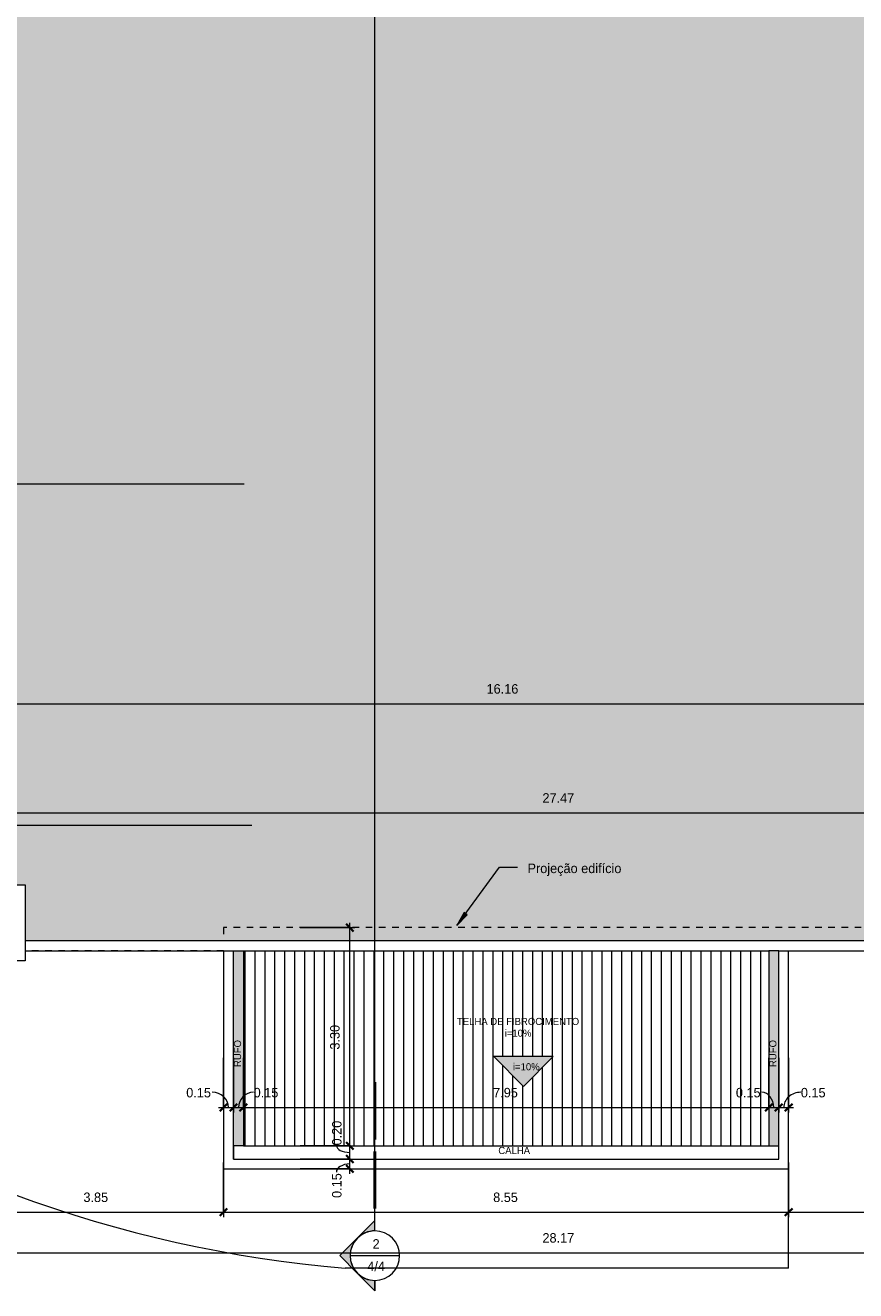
# Model space of a CAD drawing. Header units: metres. Extents: x -32 to 90, y -28 to 32.
# Tile 2 of 148: x -22 to -10, y -26 to -7. Entities that reach past the tile are written whole.
import ezdxf

# ---------------------------------------------------------------- set-up
doc = ezdxf.new("R2010")
doc.units = ezdxf.units.M
doc.linetypes.add('Projeção', pattern=[0.003969, 0.002381, -0.001587])
for name, color, linetype, lineweight in [('A-ANNO-DIMS', 4, 'Continuous', 9), ('A-ANNO-DIMS-75', 211, 'Continuous', 9), ('A-DETL', 90, 'Continuous', 18), ('A-DETL-GENF', 92, 'Continuous', 18), ('A-FLOR', 192, 'Continuous', 18), ('A-FLOR-OVHD', 1, 'Projeção', 18), ('A-WALL', 113, 'Continuous', 18), ('G-ANNO-SYMB', 111, 'Continuous', 9), ('G-ANNO-TEXT', 231, 'Continuous', 9)]:
    doc.layers.add(name, color=color, linetype=linetype, lineweight=lineweight)
doc.styles.add('Century Gothic', font='GOTHIC.TTF', dxfattribs={"height": 0.143711})
doc.styles.add('Century Gothic_2', font='GOTHIC.TTF', dxfattribs={"height": 0.107783})
doc.dimstyles.new('Diagonal_-_2MM_Century_Gothic_-_M_3', dxfattribs={"dimscale": 0.3048, "dimtxt": 0.15, "dimasz": 0.369094, "dimexe": 0.246063, "dimexo": 0.0625, "dimgap": 0.369094, "dimtad": 1, "dimrnd": 0.01, "dimzin": 0, "dimdsep": 46, "dimtxsty": 'Century Gothic', "dimblk1": 'OBLIQUE', "dimblk2": 'OBLIQUE', "dimsah": 1, "dimcen": 0.09, "dimdle": 0.246063, "dimazin": 0, "dimtfac": 1, "dimtdec": 4, "dimtix": 1, "dimtmove": 1, "dimatfit": 3, "dimfxl": 2.46063, "dimfxlon": 1, "dimtvp": 1, "dimtolj": 1, "dimtzin": 0, "dimarcsym": 2})
doc.dimstyles.new('Diagonal_-_2MM_Century_Gothic_-_M_3_1', dxfattribs={"dimscale": 0.3048, "dimtxt": 0.15, "dimasz": 0.369094, "dimexe": 0.246063, "dimexo": 0.0625, "dimgap": 0.369094, "dimtad": 1, "dimrnd": 0.01, "dimzin": 0, "dimdsep": 46, "dimtxsty": 'Century Gothic', "dimblk1": 'OBLIQUE', "dimblk2": 'OBLIQUE', "dimsah": 1, "dimcen": 0.09, "dimdle": 0.246063, "dimazin": 0, "dimtfac": 1, "dimtdec": 4, "dimtix": 1, "dimtmove": 0, "dimatfit": 3, "dimfxl": 2.46063, "dimfxlon": 1, "dimtvp": 1, "dimtolj": 1, "dimtzin": 0, "dimarcsym": 2})

# ---------------------------------------------------------------- blocks, each defined once
blk = doc.blocks.new('Corte - M_Extremidade superior do corte - Preenchido-1049-3- PLANTA DE COBERTURA')
at = {"layer": 'G-ANNO-SYMB'}
h = blk.add_hatch(color=256, dxfattribs=at)
edge = h.paths.add_edge_path(flags=0)
edge.add_line((-0.00954, 0.00354), (-0.006, 0.00707))
edge.add_line((-0.006, 0.00707), (-0.00246, 0.00354))
edge.add_arc((-0.006, 0), 0.005, 45, 135)
h = blk.add_hatch(color=256, dxfattribs=at)
edge = h.paths.add_edge_path(flags=0)
edge.add_arc((-0.006, 0), 0.005, 135, 180)
edge.add_line((-0.011, 0), (-0.01307, 0))
edge.add_line((-0.01307, 0), (-0.00954, 0.00354))
h = blk.add_hatch(color=256, dxfattribs=at)
edge = h.paths.add_edge_path(flags=0)
edge.add_line((-0.00246, 0.00354), (0.00107, 0))
edge.add_line((0.00107, 0), (-0.001, 0))
edge.add_arc((-0.006, 0), 0.005, 0, 45)
for p, q in [((-0.006, 0.00707), (-0.00954, 0.00354)), ((-0.00246, 0.00354), (-0.006, 0.00707)), ((-0.00954, 0.00354), (-0.01307, 0)), ((0.00107, 0), (-0.00246, 0.00354)), ((-0.01307, 0), (-0.011, 0)), ((-0.001, 0), (0.00107, 0)), ((-0.011, 0), (-0.01307, 0)), ((-0.001, 0), (0.00107, 0))]:
    blk.add_line(p, q, dxfattribs=at)
at = {"layer": 'G-ANNO-SYMB', "lineweight": 50}
for p, q in [((0.00351, 0), (0.01502, 0)), ((0.01746, 0), (0.02898, 0))]:
    blk.add_line(p, q, dxfattribs=at)
at = {"layer": 'G-ANNO-SYMB'}
for start, end in [(360, 180), (135, 180), (45, 135), (0, 45), (180, 360)]:
    blk.add_arc((-0.006, 0), 0.005, start, end, dxfattribs=at)
blk = doc.blocks.new('DIMBLOCK19-3- PLANTA DE COBERTURA')
at = {"layer": 'A-ANNO-DIMS-75', "transparency": 16777216}
for p, q in [((-23.227, -16.678), (-23.227, -17.503)), ((-23.227, -17.428), (-23.227, -16.678)), ((-7.067, -16.678), (-7.067, -17.503)), ((-7.067, -17.428), (-7.067, -16.678)), ((-23.227, -17.428), (-7.067, -17.428))]:
    blk.add_line(p, q, dxfattribs=at)
at = {"layer": 'A-ANNO-DIMS-75', "lineweight": 35, "transparency": 16777216}
for p, q in [((-23.227, -17.428), (-23.171, -17.372)), ((-7.067, -17.428), (-7.011, -17.372)), ((-23.227, -17.428), (-23.284, -17.484)), ((-7.067, -17.428), (-7.124, -17.484))]:
    blk.add_line(p, q, dxfattribs=at)
at = {"layer": 'A-ANNO-DIMS-75', "color": 0, "transparency": 16777216, "insert": (-15.398, -17.131), "char_height": 0.1437, "width": 0.60286, "attachment_point": 1, "line_spacing_factor": 0.984117, "style": 'Century Gothic'}
blk.add_mtext('16.16', dxfattribs=at)
blk = doc.blocks.new('_Oblique')
at = {"color": 0, "linetype": 'ByBlock', "lineweight": -2}
blk.add_line((-0.5, -0.5), (0.5, 0.5), dxfattribs=at)
blk = doc.blocks.new('DIMBLOCK39-3- PLANTA DE COBERTURA')
at = {"layer": 'A-ANNO-DIMS-75', "transparency": 16777216}
for p, q in [((-28.034, -18.328), (-28.034, -19.153)), ((-28.034, -19.078), (-28.034, -18.328)), ((-0.567, -18.328), (-0.567, -19.153)), ((-0.567, -19.078), (-0.567, -18.328)), ((-28.034, -19.078), (-0.567, -19.078))]:
    blk.add_line(p, q, dxfattribs=at)
at = {"layer": 'A-ANNO-DIMS-75', "lineweight": 35, "transparency": 16777216}
for p, q in [((-28.034, -19.078), (-28.09, -19.134)), ((-28.034, -19.078), (-27.978, -19.021)), ((-0.567, -19.078), (-0.624, -19.134)), ((-0.567, -19.078), (-0.511, -19.021))]:
    blk.add_line(p, q, dxfattribs=at)
at = {"layer": 'A-ANNO-DIMS-75', "color": 0, "transparency": 16777216, "insert": (-14.552, -18.781), "char_height": 0.1437, "width": 0.60286, "attachment_point": 1, "line_spacing_factor": 0.984117, "style": 'Century Gothic'}
blk.add_mtext('27.47', dxfattribs=at)
blk = doc.blocks.new('DIMBLOCK41-3- PLANTA DE COBERTURA')
at = {"layer": 'A-ANNO-DIMS-75', "transparency": 16777216}
for p, q in [((-19.377, -22.786), (-19.377, -23.611)), ((-19.377, -23.536), (-19.377, -22.786)), ((-19.227, -22.786), (-19.227, -23.611)), ((-19.227, -23.536), (-19.227, -22.786)), ((-19.452, -23.536), (-19.227, -23.536))]:
    blk.add_line(p, q, dxfattribs=at)
at = {"layer": 'A-ANNO-DIMS-75', "lineweight": 35, "transparency": 16777216}
for p, q in [((-19.377, -23.536), (-19.434, -23.592)), ((-19.377, -23.536), (-19.321, -23.479)), ((-19.227, -23.536), (-19.284, -23.592)), ((-19.227, -23.536), (-19.171, -23.479))]:
    blk.add_line(p, q, dxfattribs=at)
at = {"layer": 'A-ANNO-DIMS-75', "transparency": 16777216}
blk.add_ellipse((-19.551, -23.536), major_axis=(0.249, 0), ratio=0.926008, start_param=0, end_param=1.570796, dxfattribs=at)
at = {"layer": 'A-ANNO-DIMS-75', "color": 0, "transparency": 16777216, "insert": (-19.942, -23.239), "char_height": 0.1437, "width": 0.46857, "attachment_point": 1, "line_spacing_factor": 0.984117, "style": 'Century Gothic'}
blk.add_mtext('0.15', dxfattribs=at)
blk = doc.blocks.new('DIMBLOCK42-3- PLANTA DE COBERTURA')
at = {"layer": 'A-ANNO-DIMS-75', "transparency": 16777216}
for p, q in [((-19.227, -22.786), (-19.227, -23.611)), ((-19.227, -23.536), (-19.227, -22.786)), ((-19.077, -22.786), (-19.077, -23.611)), ((-19.077, -23.536), (-19.077, -22.786)), ((-19.227, -23.536), (-19.077, -23.536))]:
    blk.add_line(p, q, dxfattribs=at)
at = {"layer": 'A-ANNO-DIMS-75', "lineweight": 35, "transparency": 16777216}
for p, q in [((-19.227, -23.536), (-19.284, -23.592)), ((-19.227, -23.536), (-19.171, -23.479)), ((-19.077, -23.536), (-19.134, -23.592)), ((-19.077, -23.536), (-19.021, -23.479))]:
    blk.add_line(p, q, dxfattribs=at)
at = {"layer": 'A-ANNO-DIMS-75', "transparency": 16777216}
blk.add_ellipse((-18.922, -23.536), major_axis=(0, 0.23), ratio=0.998577, start_param=0, end_param=1.570796, dxfattribs=at)
at = {"layer": 'A-ANNO-DIMS-75', "color": 0, "transparency": 16777216, "insert": (-18.922, -23.239), "char_height": 0.1437, "width": 0.46857, "attachment_point": 1, "line_spacing_factor": 0.984117, "style": 'Century Gothic'}
blk.add_mtext('0.15', dxfattribs=at)
blk = doc.blocks.new('DIMBLOCK43-3- PLANTA DE COBERTURA')
at = {"layer": 'A-ANNO-DIMS-75', "transparency": 16777216}
for p, q in [((-19.077, -22.786), (-19.077, -23.611)), ((-19.077, -23.536), (-19.077, -22.786)), ((-11.127, -22.786), (-11.127, -23.611)), ((-11.127, -23.536), (-11.127, -22.786)), ((-19.077, -23.536), (-11.127, -23.536))]:
    blk.add_line(p, q, dxfattribs=at)
at = {"layer": 'A-ANNO-DIMS-75', "lineweight": 35, "transparency": 16777216}
for p, q in [((-19.077, -23.536), (-19.134, -23.592)), ((-19.077, -23.536), (-19.021, -23.479)), ((-11.127, -23.536), (-11.184, -23.592)), ((-11.127, -23.536), (-11.071, -23.479))]:
    blk.add_line(p, q, dxfattribs=at)
at = {"layer": 'A-ANNO-DIMS-75', "color": 0, "transparency": 16777216, "insert": (-15.298, -23.239), "char_height": 0.1437, "width": 0.46857, "attachment_point": 1, "line_spacing_factor": 0.984117, "style": 'Century Gothic'}
blk.add_mtext('7.95', dxfattribs=at)
blk = doc.blocks.new('DIMBLOCK44-3- PLANTA DE COBERTURA')
at = {"layer": 'A-ANNO-DIMS-75', "transparency": 16777216}
for p, q in [((-11.127, -22.786), (-11.127, -23.611)), ((-11.127, -23.536), (-11.127, -22.786)), ((-10.977, -22.786), (-10.977, -23.611)), ((-10.977, -23.536), (-10.977, -22.786)), ((-11.127, -23.536), (-10.977, -23.536))]:
    blk.add_line(p, q, dxfattribs=at)
at = {"layer": 'A-ANNO-DIMS-75', "lineweight": 35, "transparency": 16777216}
for p, q in [((-11.127, -23.536), (-11.184, -23.592)), ((-11.127, -23.536), (-11.071, -23.479)), ((-10.977, -23.536), (-11.034, -23.592)), ((-10.977, -23.536), (-10.921, -23.479))]:
    blk.add_line(p, q, dxfattribs=at)
at = {"layer": 'A-ANNO-DIMS-75', "transparency": 16777216}
blk.add_ellipse((-11.235, -23.536), major_axis=(0, 0.23), ratio=0.791132, start_param=4.712389, end_param=6.283185, dxfattribs=at)
at = {"layer": 'A-ANNO-DIMS-75', "color": 0, "transparency": 16777216, "insert": (-11.625, -23.239), "char_height": 0.1437, "width": 0.46857, "attachment_point": 1, "line_spacing_factor": 0.984117, "style": 'Century Gothic'}
blk.add_mtext('0.15', dxfattribs=at)
blk = doc.blocks.new('DIMBLOCK45-3- PLANTA DE COBERTURA')
at = {"layer": 'A-ANNO-DIMS-75', "transparency": 16777216}
for p, q in [((-10.977, -22.786), (-10.977, -23.611)), ((-10.977, -23.536), (-10.977, -22.786)), ((-10.827, -22.786), (-10.827, -23.611)), ((-10.827, -23.536), (-10.827, -22.786)), ((-10.977, -23.536), (-10.752, -23.536))]:
    blk.add_line(p, q, dxfattribs=at)
at = {"layer": 'A-ANNO-DIMS-75', "lineweight": 35, "transparency": 16777216}
for p, q in [((-10.977, -23.536), (-11.034, -23.592)), ((-10.977, -23.536), (-10.921, -23.479)), ((-10.827, -23.536), (-10.884, -23.592)), ((-10.827, -23.536), (-10.771, -23.479))]:
    blk.add_line(p, q, dxfattribs=at)
at = {"layer": 'A-ANNO-DIMS-75', "transparency": 16777216}
blk.add_ellipse((-10.642, -23.536), major_axis=(0.26, 0), ratio=0.884687, start_param=1.570796, end_param=3.141593, dxfattribs=at)
at = {"layer": 'A-ANNO-DIMS-75', "color": 0, "transparency": 16777216, "insert": (-10.642, -23.239), "char_height": 0.1437, "width": 0.46857, "attachment_point": 1, "line_spacing_factor": 0.984117, "style": 'Century Gothic'}
blk.add_mtext('0.15', dxfattribs=at)
blk = doc.blocks.new('DIMBLOCK46-3- PLANTA DE COBERTURA')
at = {"layer": 'A-ANNO-DIMS-75', "lineweight": 35, "transparency": 16777216}
for p, q in [((-17.468, -24.315), (-17.524, -24.258)), ((-17.468, -24.465), (-17.524, -24.408)), ((-17.468, -24.315), (-17.412, -24.371)), ((-17.468, -24.465), (-17.412, -24.521))]:
    blk.add_line(p, q, dxfattribs=at)
at = {"layer": 'A-ANNO-DIMS-75', "transparency": 16777216}
for p, q in [((-18.218, -24.315), (-17.393, -24.315)), ((-17.468, -24.315), (-18.218, -24.315)), ((-18.218, -24.465), (-17.393, -24.465)), ((-17.468, -24.465), (-18.218, -24.465)), ((-17.468, -24.54), (-17.468, -24.315))]:
    blk.add_line(p, q, dxfattribs=at)
blk.add_ellipse((-17.468, -24.514), major_axis=(0.202, 0), ratio=0.615551, start_param=1.570796, end_param=3.141593, dxfattribs=at)
at = {"layer": 'A-ANNO-DIMS-75', "color": 0, "transparency": 16777216, "insert": (-17.736, -24.904), "char_height": 0.1437, "width": 0.46857, "attachment_point": 1, "rotation": 90, "line_spacing_factor": 0.984117, "style": 'Century Gothic'}
blk.add_mtext('0.15', dxfattribs=at)
blk = doc.blocks.new('DIMBLOCK47-3- PLANTA DE COBERTURA')
at = {"layer": 'A-ANNO-DIMS-75', "transparency": 16777216}
for p, q in [((-18.218, -24.115), (-17.393, -24.115)), ((-17.468, -24.115), (-18.218, -24.115)), ((-17.468, -24.315), (-17.468, -24.115)), ((-18.218, -24.315), (-17.393, -24.315)), ((-17.468, -24.315), (-18.218, -24.315))]:
    blk.add_line(p, q, dxfattribs=at)
at = {"layer": 'A-ANNO-DIMS-75', "lineweight": 35, "transparency": 16777216}
for p, q in [((-17.468, -24.115), (-17.524, -24.058)), ((-17.468, -24.115), (-17.412, -24.171)), ((-17.468, -24.315), (-17.524, -24.258)), ((-17.468, -24.315), (-17.412, -24.371))]:
    blk.add_line(p, q, dxfattribs=at)
at = {"layer": 'A-ANNO-DIMS-75', "transparency": 16777216}
blk.add_ellipse((-17.468, -24.11), major_axis=(0.202, 0), ratio=0.518472, start_param=3.141593, end_param=4.712389, dxfattribs=at)
at = {"layer": 'A-ANNO-DIMS-75', "color": 0, "transparency": 16777216, "insert": (-17.736, -24.11), "char_height": 0.1437, "width": 0.46857, "attachment_point": 1, "rotation": 90, "line_spacing_factor": 0.984117, "style": 'Century Gothic'}
blk.add_mtext('0.20', dxfattribs=at)
blk = doc.blocks.new('DIMBLOCK48-3- PLANTA DE COBERTURA')
at = {"layer": 'A-ANNO-DIMS-75', "transparency": 16777216}
for p, q in [((-18.218, -20.815), (-17.393, -20.815)), ((-17.468, -20.815), (-18.218, -20.815)), ((-17.468, -24.115), (-17.468, -20.74)), ((-18.218, -24.115), (-17.393, -24.115)), ((-17.468, -24.115), (-18.218, -24.115))]:
    blk.add_line(p, q, dxfattribs=at)
at = {"layer": 'A-ANNO-DIMS-75', "lineweight": 35, "transparency": 16777216}
for p, q in [((-17.468, -20.815), (-17.524, -20.758)), ((-17.468, -20.815), (-17.412, -20.871)), ((-17.468, -24.115), (-17.524, -24.058)), ((-17.468, -24.115), (-17.412, -24.171))]:
    blk.add_line(p, q, dxfattribs=at)
at = {"layer": 'A-ANNO-DIMS-75', "color": 0, "transparency": 16777216, "insert": (-17.765, -22.66), "char_height": 0.1437, "width": 0.46857, "attachment_point": 1, "rotation": 90, "line_spacing_factor": 0.984117, "style": 'Century Gothic'}
blk.add_mtext('3.30', dxfattribs=at)
blk = doc.blocks.new('DIMBLOCK73-3- PLANTA DE COBERTURA')
at = {"layer": 'A-ANNO-DIMS-75', "transparency": 16777216}
for p, q in [((-23.227, -24.369), (-23.227, -25.194)), ((-23.227, -25.119), (-23.227, -24.369)), ((-19.377, -24.369), (-19.377, -25.194)), ((-19.377, -25.119), (-19.377, -24.369)), ((-23.227, -25.119), (-19.377, -25.119))]:
    blk.add_line(p, q, dxfattribs=at)
at = {"layer": 'A-ANNO-DIMS-75', "lineweight": 35, "transparency": 16777216}
for p, q in [((-23.227, -25.119), (-23.171, -25.063)), ((-19.377, -25.119), (-19.321, -25.063)), ((-23.227, -25.119), (-23.284, -25.175)), ((-19.377, -25.119), (-19.434, -25.175))]:
    blk.add_line(p, q, dxfattribs=at)
at = {"layer": 'A-ANNO-DIMS-75', "color": 0, "transparency": 16777216, "insert": (-21.498, -24.822), "char_height": 0.1437, "width": 0.46857, "attachment_point": 1, "line_spacing_factor": 0.984117, "style": 'Century Gothic'}
blk.add_mtext('3.85', dxfattribs=at)
blk = doc.blocks.new('DIMBLOCK74-3- PLANTA DE COBERTURA')
at = {"layer": 'A-ANNO-DIMS-75', "transparency": 16777216}
for p, q in [((-19.377, -24.369), (-19.377, -25.194)), ((-19.377, -25.119), (-19.377, -24.369)), ((-10.827, -24.369), (-10.827, -25.194)), ((-10.827, -25.119), (-10.827, -24.369)), ((-19.377, -25.119), (-10.827, -25.119))]:
    blk.add_line(p, q, dxfattribs=at)
at = {"layer": 'A-ANNO-DIMS-75', "lineweight": 35, "transparency": 16777216}
for p, q in [((-19.377, -25.119), (-19.321, -25.063)), ((-10.827, -25.119), (-10.771, -25.063)), ((-19.377, -25.119), (-19.434, -25.175)), ((-10.827, -25.119), (-10.884, -25.175))]:
    blk.add_line(p, q, dxfattribs=at)
at = {"layer": 'A-ANNO-DIMS-75', "color": 0, "transparency": 16777216, "insert": (-15.298, -24.822), "char_height": 0.1437, "width": 0.46857, "attachment_point": 1, "line_spacing_factor": 0.984117, "style": 'Century Gothic'}
blk.add_mtext('8.55', dxfattribs=at)
blk = doc.blocks.new('DIMBLOCK75-3- PLANTA DE COBERTURA')
at = {"layer": 'A-ANNO-DIMS-75', "transparency": 16777216}
for p, q in [((-10.827, -24.369), (-10.827, -25.194)), ((-10.827, -25.119), (-10.827, -24.369)), ((-7.067, -24.369), (-7.067, -25.194)), ((-7.067, -25.119), (-7.067, -24.369)), ((-10.827, -25.119), (-7.067, -25.119))]:
    blk.add_line(p, q, dxfattribs=at)
at = {"layer": 'A-ANNO-DIMS-75', "lineweight": 35, "transparency": 16777216}
for p, q in [((-10.827, -25.119), (-10.771, -25.063)), ((-7.067, -25.119), (-7.011, -25.063)), ((-10.827, -25.119), (-10.884, -25.175)), ((-7.067, -25.119), (-7.124, -25.175))]:
    blk.add_line(p, q, dxfattribs=at)
at = {"layer": 'A-ANNO-DIMS-75', "color": 0, "transparency": 16777216, "insert": (-9.143, -24.822), "char_height": 0.1437, "width": 0.46857, "attachment_point": 1, "line_spacing_factor": 0.984117, "style": 'Century Gothic'}
blk.add_mtext('3.76', dxfattribs=at)
blk = doc.blocks.new('DIMBLOCK77-3- PLANTA DE COBERTURA')
at = {"layer": 'A-ANNO-DIMS-75', "transparency": 16777216}
for p, q in [((-28.384, -24.982), (-28.384, -25.807)), ((-28.384, -25.732), (-28.384, -24.982)), ((-0.217, -24.982), (-0.217, -25.807)), ((-0.217, -25.732), (-0.217, -24.982)), ((-28.459, -25.732), (-0.142, -25.732))]:
    blk.add_line(p, q, dxfattribs=at)
at = {"layer": 'A-ANNO-DIMS-75', "lineweight": 35, "transparency": 16777216}
for p, q in [((-28.384, -25.732), (-28.44, -25.789)), ((-28.384, -25.732), (-28.328, -25.676)), ((-0.217, -25.732), (-0.274, -25.789)), ((-0.217, -25.732), (-0.161, -25.676))]:
    blk.add_line(p, q, dxfattribs=at)
at = {"layer": 'A-ANNO-DIMS-75', "color": 0, "transparency": 16777216, "insert": (-14.552, -25.436), "char_height": 0.1437, "width": 0.60286, "attachment_point": 1, "line_spacing_factor": 0.984117, "style": 'Century Gothic'}
blk.add_mtext('28.17', dxfattribs=at)

msp = doc.modelspace()

# ---------------------------------------------------------------- hatches: boundary and pattern name
at = {"layer": 'A-DETL-GENF'}
for color, points in [(254, [(-7.927, -21.015), (-7.927, -20.665), (-7.067, -20.665), (-7.067, -12.515), (-0.217, -12.515), (-0.217, -13.115), (4.423, -13.115), (4.423, -12.515), (5.423, -12.515), (5.423, -13.115), (10.423, -13.115), (10.423, -12.515), (11.423, -12.515), (11.423, -13.115), (16.423, -13.115), (16.423, -12.515), (17.423, -12.515), (17.423, -13.115), (22.213, -13.115), (22.213, -12.515), (23.273, -12.515), (23.273, -7.165), (22.713, -7.165), (22.713, -6.165), (23.273, -6.165), (23.273, -1.165), (22.863, -1.165), (22.863, -0.165), (23.273, -0.165), (23.273, 1.285), (22.213, 1.285), (22.213, 1.685), (17.423, 1.685), (17.423, 1.285), (16.423, 1.285), (16.423, 1.685), (11.423, 1.685), (11.423, 1.285), (10.423, 1.285), (10.423, 1.685), (5.423, 1.685), (5.423, 1.285), (4.423, 1.285), (4.423, 1.685), (-0.297, 1.685), (-0.297, 1.285), (-1.297, 1.285), (-1.297, 2.285), (-0.447, 2.285), (-0.447, 6.035), (-0.527, 6.035), (-0.527, 5.185), (-1.677, 5.185), (-1.677, 6.035), (-4.477, 6.035), (-4.477, 5.115), (-5.477, 5.115), (-5.477, 6.115), (-4.927, 6.115), (-4.927, 10.835), (-5.477, 10.835), (-5.477, 11.835), (-4.927, 11.835), (-4.927, 16.835), (-5.477, 16.835), (-5.477, 17.835), (-4.927, 17.835), (-4.927, 22.835), (-5.477, 22.835), (-5.477, 23.835), (-4.927, 23.835), (-4.927, 28.835), (-5.477, 28.835), (-5.477, 29.535), (-19.277, 29.535), (-19.277, -0.66), (-28.362, -0.66), (-28.362, -1.515), (-28.712, -1.515), (-28.712, -11.79), (-28.362, -11.79), (-28.362, -12.615), (-23.227, -12.615), (-23.227, -20.165), (-22.377, -20.165), (-22.377, -21.015), (-10.827, -21.015)]), (7, [(-19.227, -24.115), (-19.077, -24.115), (-19.077, -21.165), (-19.227, -21.165)]), (7, [(-10.977, -24.115), (-10.977, -21.165), (-11.127, -21.165), (-11.127, -24.115)]), (7, [(-14.839, -23.216), (-14.389, -22.766), (-15.289, -22.766)])]:
    msp.add_hatch(color=color, dxfattribs=at).paths.add_polyline_path(points, flags=0)
h = msp.add_hatch(dxfattribs=at)
h.set_pattern_fill('FP_5', style=0, pattern_type=2)
h.set_pattern_definition([(90, (0, 0), (-0.15, 9e-18), [])])
h.paths.add_polyline_path([(-15.289, -24.115), (-11.127, -24.115), (-11.127, -21.165), (-19.077, -21.165), (-19.077, -24.115), (-17.544, -24.115)], flags=0)
h.paths.add_polyline_path([(-14.839, -23.216), (-15.289, -22.766), (-14.389, -22.766)], flags=0)
at = {"layer": 'G-ANNO-TEXT'}
msp.add_hatch(color=250, dxfattribs=at).paths.add_polyline_path([(-15.846, -20.783), (-15.689, -20.619), (-15.737, -20.584)], flags=0)

# ---------------------------------------------------------------- linework, layer by layer
at = {"layer": 'A-DETL'}
for p, q in [((-23.877, -20.165), (-22.377, -20.165)), ((-22.377, -20.165), (-22.377, -21.315)), ((-19.227, -21.165), (-19.077, -21.165)), ((-19.227, -24.115), (-19.227, -21.165)), ((-19.077, -21.165), (-19.077, -24.115)), ((-19.077, -21.165), (-11.127, -21.165)), ((-10.977, -21.165), (-11.127, -21.165)), ((-11.127, -21.165), (-11.127, -24.115)), ((-10.977, -24.115), (-10.977, -21.165)), ((-22.377, -21.315), (-23.877, -21.315)), ((-14.389, -22.766), (-15.289, -22.766)), ((-15.289, -22.766), (-14.839, -23.216)), ((-14.389, -22.766), (-14.839, -23.216)), ((-19.227, -24.115), (-19.227, -24.315)), ((-19.227, -24.315), (-19.227, -24.115)), ((-19.077, -24.115), (-19.227, -24.115)), ((-19.077, -24.115), (-11.127, -24.115)), ((-11.127, -24.115), (-10.977, -24.115)), ((-10.977, -24.315), (-10.977, -24.115)), ((-19.227, -24.315), (-10.977, -24.315)), ((-10.827, -25.965), (-10.827, -24.465)), ((-10.827, -25.965), (-17.538, -25.965))]:
    msp.add_line(p, q, dxfattribs=at)
msp.add_arc((-16.009, -7.3), 18.727, 233.7581, 265.3175, dxfattribs=at)
at = {"layer": 'A-FLOR'}
for p, q in [((-19.377, -21.165), (-19.377, -24.465)), ((-10.827, -24.465), (-10.827, -21.165)), ((-19.377, -24.465), (-10.827, -24.465))]:
    msp.add_line(p, q, dxfattribs=at)
at = {"layer": 'A-FLOR-OVHD'}
for p, q in [((-7.927, -20.815), (-19.377, -20.815)), ((-19.377, -20.815), (-19.377, -21.015)), ((-19.377, -21.015), (-22.377, -21.015)), ((-19.377, -21.165), (-22.377, -21.165))]:
    msp.add_line(p, q, dxfattribs=at)
at = {"layer": 'A-WALL'}
for p, q in [((-7.927, -21.015), (-22.377, -21.015)), ((-22.377, -21.165), (-19.227, -21.165)), ((-10.977, -21.165), (-7.927, -21.165))]:
    msp.add_line(p, q, dxfattribs=at)
at = {"layer": 'G-ANNO-SYMB'}
for p, q in [((-17.088, -25.327), (-17.088, -6.543)), ((-29.088, -14.099), (-19.064, -14.099)), ((-29.11, -19.266), (-18.952, -19.266)), ((-17.463, -25.777), (-16.713, -25.777))]:
    msp.add_line(p, q, dxfattribs=at)
at = {"layer": 'G-ANNO-TEXT', "color": 250}
for p, q in [((-15.846, -20.783), (-15.201, -19.9)), ((-15.201, -19.9), (-14.931, -19.9)), ((-15.737, -20.584), (-15.846, -20.783)), ((-15.846, -20.783), (-15.689, -20.619)), ((-15.689, -20.619), (-15.737, -20.584))]:
    msp.add_line(p, q, dxfattribs=at)

# ---------------------------------------------------------------- block references
at = {"layer": 'G-ANNO-SYMB', "xscale": 74.99999999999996, "yscale": 74.99999999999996, "zscale": 74.99999999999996, "rotation": 90}
msp.add_blockref('Corte - M_Extremidade superior do corte - Preenchido-1049-3- PLANTA DE COBERTURA', (-17.088, -25.327), dxfattribs=at)

# ---------------------------------------------------------------- texts
at = {"layer": 'G-ANNO-SYMB', "attachment_point": 2, "line_spacing_factor": 0.984117, "style": 'Century Gothic'}
for s, insert, char_height, width in [('2', (-17.069, -25.528), 0.144, 0.13139), ('4/4', (-17.069, -25.867), 0.1437, 0.36538)]:
    msp.add_mtext(s, dxfattribs=dict(at, insert=insert, char_height=char_height, width=width))
at = {"layer": 'G-ANNO-TEXT', "color": 7, "line_spacing_factor": 0.984117}
for s, insert, char_height, width, attachment_point, style in [('Projeção edifício', (-14.778, -19.846), 0.14371, 1.9368, 1, 'Century Gothic'), ('TELHA DE FIBROCIMENTO\\Pi=10%', (-14.921, -22.18), 0.10778, 2.1249, 2, 'Century Gothic_2'), ('i=10%', (-14.999, -22.865), 0.1078, 0.47655, 1, 'Century Gothic_2'), ('CALHA', (-15.22, -24.132), 0.1078, 0.61155, 1, 'Century Gothic_2')]:
    msp.add_mtext(s, dxfattribs=dict(at, insert=insert, char_height=char_height, width=width, attachment_point=attachment_point, style=style))
at = {"layer": 'G-ANNO-TEXT', "color": 7, "char_height": 0.1078, "width": 0.46305, "attachment_point": 1, "rotation": 90, "line_spacing_factor": 0.984117, "style": 'Century Gothic_2'}
for insert in [(-19.22, -22.923), (-11.12, -22.923)]:
    msp.add_mtext('RUFO', dxfattribs=dict(at, insert=insert))

# ---------------------------------------------------------------- dimensions: what is measured, and where the dimension line sits
at = {"layer": 'A-ANNO-DIMS'}
for base, p1, p2, override, picture, middle in [((-7.067, -17.428), (-23.227, -16.678), (-7.067, -16.678), {"dimpost": '<>', "dimfxl": 16.16}, 'DIMBLOCK19-3- PLANTA DE COBERTURA', (-15.147, -17.24)), ((-0.567, -19.078), (-28.034, -18.328), (-0.567, -18.328), {"dimpost": '<>', "dimfxl": 27.466681}, 'DIMBLOCK39-3- PLANTA DE COBERTURA', (-14.301, -18.89)), ((-11.127, -23.536), (-19.077, -22.786), (-11.127, -22.786), {"dimpost": '<>', "dimfxl": 7.95}, 'DIMBLOCK43-3- PLANTA DE COBERTURA', (-15.102, -23.348)), ((-19.377, -25.119), (-23.227, -24.369), (-19.377, -24.369), {"dimpost": '<>', "dimfxl": 3.85}, 'DIMBLOCK73-3- PLANTA DE COBERTURA', (-21.302, -24.931)), ((-10.827, -25.119), (-19.377, -24.369), (-10.827, -24.369), {"dimpost": '<>', "dimfxl": 8.55}, 'DIMBLOCK74-3- PLANTA DE COBERTURA', (-15.102, -24.931)), ((-7.067, -25.119), (-10.827, -24.369), (-7.067, -24.369), {"dimpost": '<>', "dimfxl": 3.76}, 'DIMBLOCK75-3- PLANTA DE COBERTURA', (-8.947, -24.931)), ((-0.217, -25.732), (-28.384, -24.982), (-0.217, -24.982), {"dimpost": '<>', "dimfxl": 28.166681}, 'DIMBLOCK77-3- PLANTA DE COBERTURA', (-14.301, -25.544))]:
    dim = msp.add_linear_dim(base=base, p1=p1, p2=p2, dimstyle='Diagonal_-_2MM_Century_Gothic_-_M_3_1', override=override, dxfattribs=at)
    dim.commit()
    dim.dimension.update_dxf_attribs({"geometry": picture, "text_midpoint": middle})
dim = msp.add_linear_dim(base=(-17.468, -20.815), p1=(-18.218, -24.115), p2=(-18.218, -20.815), angle=90, dimstyle='Diagonal_-_2MM_Century_Gothic_-_M_3_1', override={"dimpost": '<>', "dimfxl": 3.3}, dxfattribs=at)
dim.commit()
dim.dimension.update_dxf_attribs({"geometry": 'DIMBLOCK48-3- PLANTA DE COBERTURA', "text_midpoint": (-17.656, -22.465)})
for base, p1, p2, picture, middle in [((-19.227, -23.536), (-19.377, -22.786), (-19.227, -22.786), 'DIMBLOCK41-3- PLANTA DE COBERTURA', (-19.707, -23.335)), ((-19.077, -23.536), (-19.227, -22.786), (-19.077, -22.786), 'DIMBLOCK42-3- PLANTA DE COBERTURA', (-18.688, -23.335)), ((-10.977, -23.536), (-11.127, -22.786), (-10.977, -22.786), 'DIMBLOCK44-3- PLANTA DE COBERTURA', (-11.391, -23.335)), ((-10.827, -23.536), (-10.977, -22.786), (-10.827, -22.786), 'DIMBLOCK45-3- PLANTA DE COBERTURA', (-10.408, -23.335))]:
    dim = msp.add_linear_dim(base=base, p1=p1, p2=p2, dimstyle='Diagonal_-_2MM_Century_Gothic_-_M_3', override={"dimpost": '<>', "dimfxl": 0.15}, dxfattribs=at)
    dim.commit()
    dim.dimension.update_dxf_attribs({"geometry": picture, "text_midpoint": middle, "dimtype": 160})
for base, p1, p2, override, picture, middle in [((-17.468, -24.115), (-18.218, -24.315), (-18.218, -24.115), {"dimpost": '<>', "dimfxl": 0.2}, 'DIMBLOCK47-3- PLANTA DE COBERTURA', (-17.64, -23.876)), ((-17.468, -24.315), (-18.218, -24.465), (-18.218, -24.315), {"dimpost": '<>', "dimfxl": 0.15}, 'DIMBLOCK46-3- PLANTA DE COBERTURA', (-17.64, -24.67))]:
    dim = msp.add_linear_dim(base=base, p1=p1, p2=p2, angle=90, dimstyle='Diagonal_-_2MM_Century_Gothic_-_M_3', override=override, dxfattribs=at)
    dim.commit()
    dim.dimension.update_dxf_attribs({"geometry": picture, "text_midpoint": middle, "dimtype": 160, "text_rotation": 90})

doc.saveas('drawing.dxf')
